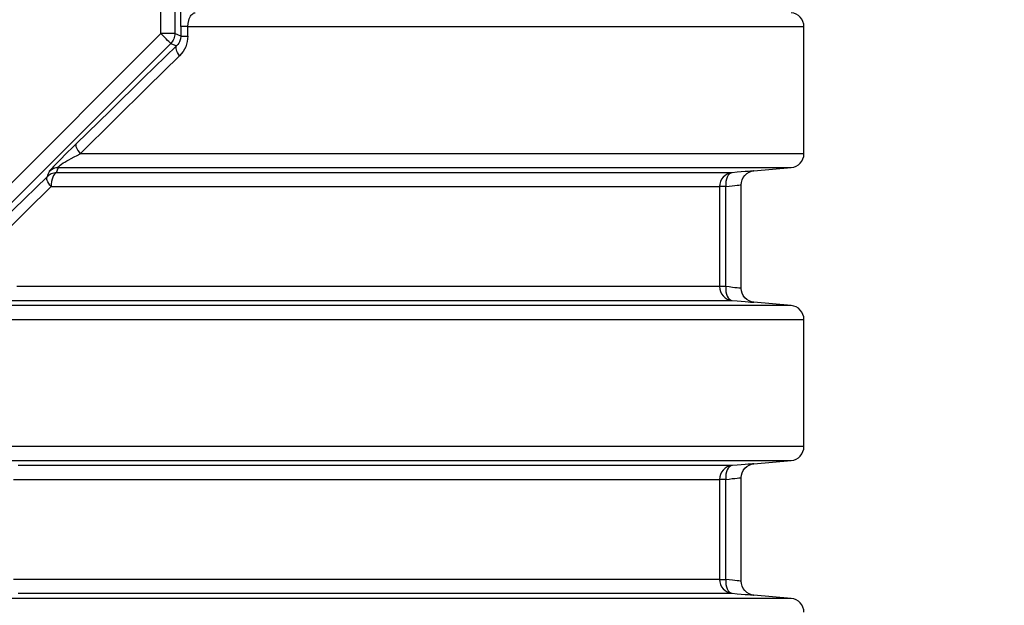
# Model space of a CAD drawing. Header units: millimetres. Extents: x 196 to 1773810, y -221320 to 153872.
# Tile 186 of 256: x 1164252 to 1164958, y -199764 to -199344. Entities that reach past the tile are written whole.
import ezdxf

# ---------------------------------------------------------------- set-up
doc = ezdxf.new("R2010")
doc.units = ezdxf.units.MM
doc.layers.get('Defpoints').update_dxf_attribs({"lineweight": 18})
for name, color, linetype, lineweight in [('00_Основной', 163, 'Continuous', 40), ('ТМ-размеры', 25, 'Continuous', 20), ('электрика', 1, 'Continuous', 140)]:
    doc.layers.add(name, color=color, linetype=linetype, lineweight=lineweight)
doc.styles.add('SFINKS', font='SFINKS.shx', dxfattribs={"width": 0.7, "oblique": 15})
doc.styles.add('Times New Roman', font='times.ttf')
doc.dimstyles.new('кира-50', dxfattribs={"dimtxt": 150, "dimasz": 40, "dimexe": 15, "dimexo": 0, "dimgap": 20, "dimtad": 1, "dimdec": 0, "dimrnd": 5, "dimdsep": 46, "dimtxsty": 'SFINKS', "dimblk1": 'OBLIQUE', "dimblk2": 'OBLIQUE', "dimsah": 1, "dimcen": 2.5, "dimclrd": 252, "dimclre": 252, "dimclrt": 252, "dimadec": 0, "dimazin": 0, "dimtfac": 1, "dimtdec": 0, "dimtofl": 0, "dimtmove": 0, "dimatfit": 3, "dimldrblk": 'OBLIQUE', "dimfxl": 15, "dimtfill": 1, "dimtolj": 1, "dimtzin": 0, "dimlwd": 20, "dimlwe": 20, "dimarcsym": 0})

# ---------------------------------------------------------------- blocks, each defined once
blk = doc.blocks.new('_Oblique')
at = {"color": 0, "linetype": 'ByBlock', "lineweight": -2}
blk.add_line((-0.5, -0.5), (0.5, 0.5), dxfattribs=at)
blk = doc.blocks.new('*D61')
at = {"layer": 'Defpoints', "color": 0, "linetype": 'ByBlock', "lineweight": 50, "transparency": 16777216}
for p in [(1163944.68, -194978.27), (1163944.68, -203390.23), (1165379.01, -203390.23)]:
    blk.add_point(p, dxfattribs=at)
at = {"layer": 'ТМ-размеры', "color": 252, "linetype": 'ByBlock', "lineweight": 20, "transparency": 16777216}
for p, q in [((1163944.68, -194978.27), (1165394.01, -194978.27)), ((1165379.01, -194978.27), (1165379.01, -203390.23)), ((1163944.68, -203390.23), (1165394.01, -203390.23))]:
    blk.add_line(p, q, dxfattribs=at)
at = {"layer": 'ТМ-размеры', "color": 252, "linetype": 'ByBlock', "lineweight": 20, "transparency": 16777216, "xscale": 40, "yscale": 40, "zscale": 40}
for p, rotation in [((1165379.01, -194978.27), 90), ((1165379.01, -203390.23), 270)]:
    blk.add_blockref('_Oblique', p, dxfattribs=dict(at, rotation=rotation))
at = {"layer": 'ТМ-размеры', "color": 252, "linetype": 'ByBlock', "transparency": 16777216, "insert": (1165284.01, -199184.25), "char_height": 150, "attachment_point": 5, "rotation": 90, "style": 'SFINKS', "bg_fill": 3, "box_fill_scale": 1.1, "bg_fill_color": 256, "bg_fill_true_color": 13158600, "bg_fill_transparency": 0}
blk.add_mtext('\\A1;8410', dxfattribs=at)

msp = doc.modelspace()

# ---------------------------------------------------------------- linework, layer by layer
at = {"layer": '00_Основной', "color": 252, "lineweight": 25, "ltscale": 10}
for p, q in [((1164353.6, -199353.64, 0.2), (1164353.6, -199184.32, 0.2)), ((1164363.58, -199184.32, 0.2), (1164363.58, -199353.64, 0.2)), ((1164367.94, -199348.67, 0.2), (1164367.94, -199355.43, 0.2)), ((1164373.01, -199355.43, 0.2), (1164373.01, -199348.67, 0.2)), ((1164814.67, -199439.84, 0.2), (1164814.67, -199348.67, 0.2)), ((1164114.06, -199593.18, 0.2), (1164353.6, -199353.64, 0.2)), ((1164367.94, -199355.43, 0.2), (1164363.58, -199353.64, 0.2)), ((1164360.66, -199360.69, 0.2), (1164121.11, -199600.23, 0.2)), ((1164360.66, -199360.69, 0.2), (1164364.9, -199362.46, 0.2)), ((1164778.8, -199452.15, 0.2), (1164805.54, -199449.8, 0.2)), ((1164754.17, -199463.42, 0.2), (1164754.17, -199535.09, 0.2)), ((1164758.6, -199535.09, 0.2), (1164758.6, -199463.42, 0.2)), ((1164769.68, -199536.45, 0.2), (1164769.68, -199462.06, 0.2)), ((1164805.54, -199548.71, 0.2), (1164778.8, -199546.37, 0.2)), ((1164814.67, -199649.84, 0.2), (1164814.67, -199558.67, 0.2)), ((1164778.8, -199662.15, 0.2), (1164805.54, -199659.81, 0.2)), ((1164754.17, -199673.41, 0.2), (1164754.17, -199745.1, 0.2)), ((1164758.6, -199745.1, 0.2), (1164758.6, -199673.41, 0.2)), ((1164769.68, -199746.45, 0.2), (1164769.68, -199672.06, 0.2)), ((1164805.54, -199758.7, 0.2), (1164778.8, -199756.37, 0.2))]:
    msp.add_line(p, q, dxfattribs=at)
at = {"layer": '00_Основной', "color": 252, "lineweight": 25, "ltscale": 10, "elevation": 0.2}
for points in [[(1164367.94, -199348.67), (1164367.96, -199344.18), (1164368.02, -199340.01), (1164368.12, -199336.37), (1164368.23, -199333.39), (1164368.37, -199331.03), (1164368.52, -199329.5), (1164368.69, -199328.75)], [(1164373.01, -199348.67), (1164373.15, -199346.4), (1164373.6, -199344.21), (1164373.96, -199343.12), (1164374.4, -199342.11), (1164374.93, -199341.18), (1164375.4, -199340.52), (1164375.93, -199339.94), (1164376.52, -199339.43), (1164377.02, -199339.12), (1164377.6, -199338.86), (1164378.25, -199338.71)], [(1164814.67, -199348.67), (1164814.51, -199346.82), (1164814, -199345.04), (1164813.16, -199343.38), (1164812.05, -199341.91), (1164810.68, -199340.67), (1164809.1, -199339.7), (1164807.36, -199339.03), (1164805.54, -199338.71)], [(1164373.01, -199348.67), (1164371.94, -199348.67), (1164370.98, -199348.67), (1164370.12, -199348.67), (1164369.38, -199348.67), (1164368.79, -199348.67), (1164368.36, -199348.67), (1164368.07, -199348.67), (1164367.94, -199348.67)], [(1164373.01, -199348.67), (1164392.75, -199348.67), (1164412.18, -199348.67), (1164431.29, -199348.67), (1164450.07, -199348.67), (1164468.5, -199348.67), (1164486.56, -199348.67), (1164504.24, -199348.67), (1164521.56, -199348.67), (1164538.46, -199348.67), (1164554.96, -199348.67), (1164571.03, -199348.67), (1164586.67, -199348.67), (1164601.88, -199348.67), (1164616.63, -199348.67), (1164630.91, -199348.67), (1164644.71, -199348.67), (1164658.04, -199348.67), (1164670.87, -199348.67), (1164683.2, -199348.67), (1164695.03, -199348.67), (1164706.33, -199348.67), (1164717.11, -199348.67), (1164727.37, -199348.67), (1164737.06, -199348.67), (1164746.24, -199348.67), (1164754.84, -199348.67), (1164762.89, -199348.67), (1164770.37, -199348.67), (1164777.28, -199348.67), (1164783.63, -199348.67), (1164789.39, -199348.67), (1164794.57, -199348.67), (1164799.15, -199348.67), (1164803.16, -199348.67), (1164806.56, -199348.67), (1164809.38, -199348.67), (1164811.6, -199348.67), (1164813.22, -199348.67), (1164814.24, -199348.67), (1164814.66, -199348.67), (1164814.67, -199348.67)], [(1164360.66, -199360.69), (1164360.48, -199360.52), (1164360.04, -199360.09), (1164359.38, -199359.42), (1164358.5, -199358.55), (1164357.45, -199357.48), (1164356.23, -199356.28), (1164354.93, -199354.98), (1164353.6, -199353.64)], [(1164363.58, -199353.64), (1164363.33, -199353.64), (1164362.72, -199353.64), (1164361.78, -199353.64), (1164360.54, -199353.64), (1164359.04, -199353.64), (1164357.34, -199353.64), (1164355.5, -199353.64), (1164353.6, -199353.64)], [(1164363.58, -199353.64), (1164363.54, -199354.61), (1164363.39, -199355.58), (1164363.15, -199356.53), (1164362.82, -199357.46), (1164362.4, -199358.34), (1164361.91, -199359.18), (1164361.31, -199359.98), (1164360.66, -199360.69)], [(1164367.94, -199355.43), (1164367.72, -199357.52), (1164367.03, -199359.52), (1164366.46, -199360.55), (1164365.76, -199361.54), (1164364.9, -199362.46)], [(1164373.01, -199355.43), (1164372.6, -199359.44), (1164371.42, -199363.22), (1164369.57, -199366.58), (1164367.11, -199369.53)], [(1164367.94, -199355.43), (1164368.07, -199355.43), (1164368.36, -199355.43), (1164368.79, -199355.43), (1164369.38, -199355.43), (1164370.12, -199355.43), (1164370.98, -199355.43), (1164371.94, -199355.43), (1164373.01, -199355.43)], [(1164364.9, -199362.46), (1164341.23, -199385.49), (1164317.2, -199408.94), (1164292.8, -199432.77)], [(1164367.11, -199369.53), (1164366.32, -199368.4), (1164365.66, -199367.3), (1164365.14, -199366.24), (1164364.77, -199365.25), (1164364.56, -199364.38), (1164364.5, -199363.6), (1164364.62, -199362.95), (1164364.9, -199362.46)], [(1164295.84, -199439.84), (1164320.39, -199415.57), (1164344.14, -199392.13), (1164367.11, -199369.53)], [(1164292.8, -199432.77), (1164289.81, -199435.72), (1164286.76, -199438.74), (1164284.59, -199440.9), (1164282.57, -199442.93), (1164280.68, -199444.87), (1164279.24, -199446.34), (1164277.89, -199447.73), (1164276.66, -199449.03), (1164275.59, -199450.17), (1164274.71, -199451.13), (1164274.06, -199451.88), (1164273.64, -199452.4), (1164273.46, -199452.7)], [(1164292.8, -199432.77), (1164292.59, -199433.22), (1164292.56, -199433.84), (1164292.72, -199434.59), (1164293.03, -199435.48), (1164293.52, -199436.48), (1164294.16, -199437.56), (1164294.94, -199438.69), (1164295.84, -199439.84)], [(1164280.18, -199449.8), (1164279.95, -199449.59), (1164280.09, -199449.21), (1164280.6, -199448.68), (1164281.46, -199447.96), (1164282.48, -199447.25), (1164283.69, -199446.46), (1164284.8, -199445.77), (1164286.13, -199444.99), (1164287.68, -199444.12), (1164289.43, -199443.16), (1164291.38, -199442.12), (1164293.51, -199441.02), (1164295.84, -199439.84)], [(1164814.67, -199439.84), (1164814.67, -199439.84), (1164814.34, -199439.84), (1164813.39, -199439.84), (1164811.85, -199439.84), (1164809.72, -199439.84), (1164806.98, -199439.84), (1164803.67, -199439.84), (1164799.76, -199439.84), (1164795.26, -199439.84), (1164790.18, -199439.84), (1164784.52, -199439.84), (1164778.27, -199439.84), (1164771.47, -199439.84), (1164764.09, -199439.84), (1164756.14, -199439.84), (1164747.63, -199439.84), (1164738.58, -199439.84), (1164728.98, -199439.84), (1164718.85, -199439.84), (1164708.18, -199439.84), (1164696.98, -199439.84), (1164685.26, -199439.84), (1164673.06, -199439.84), (1164660.33, -199439.84), (1164647.12, -199439.84), (1164633.42, -199439.84), (1164619.25, -199439.84), (1164604.62, -199439.84), (1164589.53, -199439.84), (1164574.01, -199439.84), (1164558.05, -199439.84), (1164541.67, -199439.84), (1164524.87, -199439.84), (1164507.69, -199439.84), (1164490.1, -199439.84), (1164472.16, -199439.84), (1164453.84, -199439.84), (1164435.17, -199439.84), (1164416.18, -199439.84), (1164396.84, -199439.84), (1164377.21, -199439.84), (1164357.28, -199439.84), (1164337.07, -199439.84), (1164316.58, -199439.84), (1164295.84, -199439.84)], [(1164805.54, -199449.8), (1164807.36, -199449.47), (1164809.1, -199448.8), (1164810.68, -199447.84), (1164812.05, -199446.6), (1164813.16, -199445.12), (1164814, -199443.47), (1164814.51, -199441.69), (1164814.67, -199439.84)], [(1164280.18, -199449.8), (1164279.24, -199449.88), (1164278.33, -199450.03), (1164277.42, -199450.28), (1164276.53, -199450.61), (1164275.7, -199451.02), (1164274.9, -199451.51), (1164274.15, -199452.08), (1164273.46, -199452.7)], [(1164278.73, -199453.46), (1164279.54, -199451.42), (1164280.18, -199449.8)], [(1164280.18, -199449.8), (1164300.86, -199449.8), (1164321.3, -199449.8), (1164341.47, -199449.8), (1164361.37, -199449.8), (1164380.98, -199449.8), (1164400.3, -199449.8), (1164419.3, -199449.8), (1164437.98, -199449.8), (1164456.31, -199449.8), (1164474.3, -199449.8), (1164491.91, -199449.8), (1164509.15, -199449.8), (1164526, -199449.8), (1164542.46, -199449.8), (1164558.5, -199449.8), (1164574.12, -199449.8), (1164589.32, -199449.8), (1164604.05, -199449.8), (1164618.35, -199449.8), (1164632.18, -199449.8), (1164645.52, -199449.8), (1164658.4, -199449.8), (1164670.78, -199449.8), (1164682.65, -199449.8), (1164694.02, -199449.8), (1164704.89, -199449.8), (1164715.22, -199449.8), (1164725.03, -199449.8), (1164734.3, -199449.8), (1164743.02, -199449.8), (1164751.19, -199449.8), (1164758.81, -199449.8), (1164765.86, -199449.8), (1164772.36, -199449.8), (1164778.28, -199449.8), (1164783.63, -199449.8), (1164788.42, -199449.8), (1164792.6, -199449.8), (1164796.22, -199449.8), (1164799.24, -199449.8), (1164801.66, -199449.8), (1164803.51, -199449.8), (1164804.77, -199449.8), (1164805.43, -199449.8), (1164805.54, -199449.8)], [(1164272.02, -199456.35), (1164247.96, -199479.89), (1164223.59, -199503.8), (1164198.93, -199528.02)], [(1164275.01, -199463.42), (1164274.11, -199462.26), (1164273.34, -199461.14), (1164272.71, -199460.06), (1164272.23, -199459.06), (1164271.9, -199458.19), (1164271.76, -199457.42), (1164271.81, -199456.8), (1164272.02, -199456.35)], [(1164273.46, -199452.7), (1164272.64, -199454.74), (1164272.02, -199456.35)], [(1164278.73, -199453.46), (1164277.79, -199453.53), (1164276.87, -199453.69), (1164275.97, -199453.94), (1164275.1, -199454.26), (1164274.26, -199454.67), (1164273.46, -199455.17), (1164272.71, -199455.72), (1164272.02, -199456.35)], [(1164278.73, -199453.46), (1164277.99, -199453.78), (1164277.28, -199454.45), (1164276.63, -199455.42), (1164276.08, -199456.66), (1164275.61, -199458.13), (1164275.28, -199459.8), (1164275.08, -199461.58), (1164275.01, -199463.42)], [(1164763.28, -199453.46), (1164762.49, -199453.46), (1164761.35, -199453.46), (1164759.82, -199453.46), (1164757.95, -199453.46), (1164755.72, -199453.46), (1164753.12, -199453.46), (1164750.16, -199453.46), (1164746.86, -199453.46), (1164743.19, -199453.46), (1164739.17, -199453.46), (1164734.79, -199453.46), (1164730.08, -199453.46), (1164725, -199453.46), (1164719.6, -199453.46), (1164713.84, -199453.46), (1164707.73, -199453.46), (1164701.29, -199453.46), (1164694.52, -199453.46), (1164687.42, -199453.46), (1164679.98, -199453.46), (1164672.24, -199453.46), (1164664.15, -199453.46), (1164655.76, -199453.46), (1164647.03, -199453.46), (1164638.02, -199453.46), (1164628.69, -199453.46), (1164619.05, -199453.46), (1164609.12, -199453.46), (1164598.89, -199453.46), (1164588.37, -199453.46), (1164577.58, -199453.46), (1164566.49, -199453.46), (1164555.13, -199453.46), (1164543.5, -199453.46), (1164531.62, -199453.46), (1164519.45, -199453.46), (1164507.05, -199453.46), (1164494.39, -199453.46), (1164481.5, -199453.46), (1164468.36, -199453.46), (1164455, -199453.46), (1164441.4, -199453.46), (1164427.58, -199453.46), (1164413.55, -199453.46), (1164399.32, -199453.46), (1164384.88, -199453.46), (1164370.25, -199453.46), (1164355.43, -199453.46), (1164340.43, -199453.46), (1164325.24, -199453.46), (1164309.91, -199453.46), (1164294.4, -199453.46), (1164278.73, -199453.46)], [(1164763.28, -199453.46), (1164761.46, -199453.78), (1164759.74, -199454.45), (1164758.16, -199455.42), (1164756.79, -199456.66), (1164755.67, -199458.13), (1164754.84, -199459.8), (1164754.34, -199461.58), (1164754.17, -199463.42)], [(1164763.28, -199453.46), (1164762.27, -199453.73), (1164761.31, -199454.35), (1164760.45, -199455.31), (1164759.73, -199456.55), (1164759.16, -199458.03), (1164758.77, -199459.71), (1164758.58, -199461.53), (1164758.6, -199463.42)], [(1164778.8, -199452.15), (1164778.8, -199452.15), (1164778.53, -199452.16), (1164777.76, -199452.23), (1164776.46, -199452.34), (1164774.67, -199452.49), (1164772.44, -199452.68), (1164769.77, -199452.91), (1164766.7, -199453.16), (1164763.28, -199453.46)], [(1164769.68, -199462.11), (1164769.83, -199460.38), (1164770.31, -199458.6), (1164771.14, -199456.89), (1164772.3, -199455.35), (1164773.74, -199454.05), (1164775.38, -199453.08), (1164777.1, -199452.44), (1164778.8, -199452.15)], [(1164202.82, -199535.09), (1164221.29, -199516.72), (1164239.25, -199498.87), (1164257.37, -199480.89), (1164275.01, -199463.42)], [(1164275.01, -199463.42), (1164290.49, -199463.42), (1164305.83, -199463.42), (1164321.01, -199463.42), (1164336.01, -199463.42), (1164350.86, -199463.42), (1164365.5, -199463.42), (1164379.98, -199463.42), (1164394.25, -199463.42), (1164408.33, -199463.42), (1164422.2, -199463.42), (1164435.86, -199463.42), (1164449.31, -199463.42), (1164462.53, -199463.42), (1164475.52, -199463.42), (1164488.27, -199463.42), (1164500.79, -199463.42), (1164513.06, -199463.42), (1164525.07, -199463.42), (1164536.84, -199463.42), (1164548.33, -199463.42), (1164559.56, -199463.42), (1164570.52, -199463.42), (1164581.21, -199463.42), (1164591.61, -199463.42), (1164601.71, -199463.42), (1164611.53, -199463.42), (1164621.07, -199463.42), (1164630.28, -199463.42), (1164639.22, -199463.42), (1164647.82, -199463.42), (1164656.14, -199463.42), (1164664.12, -199463.42), (1164671.8, -199463.42), (1164679.15, -199463.42), (1164686.16, -199463.42), (1164692.87, -199463.42), (1164699.23, -199463.42), (1164705.26, -199463.42), (1164710.96, -199463.42), (1164716.31, -199463.42), (1164721.32, -199463.42), (1164725.99, -199463.42), (1164730.3, -199463.42), (1164734.28, -199463.42), (1164737.91, -199463.42), (1164741.18, -199463.42), (1164744.1, -199463.42), (1164746.67, -199463.42), (1164748.89, -199463.42), (1164750.74, -199463.42), (1164752.25, -199463.42), (1164753.39, -199463.42), (1164754.17, -199463.42)], [(1164758.6, -199463.42), (1164757.65, -199463.42), (1164756.8, -199463.42), (1164756.06, -199463.42), (1164755.42, -199463.42), (1164754.92, -199463.42), (1164754.53, -199463.42), (1164754.28, -199463.42), (1164754.17, -199463.42)], [(1164758.6, -199463.42), (1164761.14, -199463.11), (1164763.34, -199462.86), (1164765.2, -199462.63), (1164766.72, -199462.45), (1164768.01, -199462.29), (1164768.94, -199462.2), (1164769.49, -199462.12), (1164769.68, -199462.11), (1164769.68, -199462.11)], [(1164754.17, -199535.09), (1164753.39, -199535.09), (1164752.26, -199535.09), (1164750.78, -199535.09), (1164748.94, -199535.09), (1164746.77, -199535.09), (1164744.23, -199535.09), (1164741.35, -199535.09), (1164738.12, -199535.09), (1164734.55, -199535.09), (1164730.63, -199535.09), (1164726.37, -199535.09), (1164721.77, -199535.09), (1164716.83, -199535.09), (1164711.55, -199535.09), (1164705.95, -199535.09), (1164700, -199535.09), (1164693.73, -199535.09), (1164687.12, -199535.09), (1164680.21, -199535.09), (1164672.96, -199535.09), (1164665.41, -199535.09), (1164657.52, -199535.09), (1164649.34, -199535.09), (1164640.86, -199535.09), (1164632.05, -199535.09), (1164622.96, -199535.09), (1164613.56, -199535.09), (1164603.88, -199535.09), (1164593.91, -199535.09), (1164583.66, -199535.09), (1164573.12, -199535.09), (1164562.31, -199535.09), (1164551.25, -199535.09), (1164539.9, -199535.09), (1164528.3, -199535.09), (1164516.45, -199535.09), (1164504.34, -199535.09), (1164492, -199535.09), (1164479.41, -199535.09), (1164466.6, -199535.09), (1164453.56, -199535.09), (1164440.28, -199535.09), (1164426.8, -199535.09), (1164413.1, -199535.09), (1164399.2, -199535.09), (1164385.1, -199535.09), (1164370.82, -199535.09), (1164356.35, -199535.09), (1164341.7, -199535.09), (1164326.87, -199535.09), (1164311.88, -199535.09), (1164296.73, -199535.09), (1164281.42, -199535.09), (1164265.96, -199535.09), (1164250.37, -199535.09)], [(1164754.17, -199535.09), (1164754.34, -199536.93), (1164754.84, -199538.72), (1164755.67, -199540.37), (1164756.79, -199541.85), (1164758.16, -199543.1), (1164759.74, -199544.05), (1164761.46, -199544.72), (1164763.28, -199545.06)], [(1164758.6, -199535.09), (1164757.65, -199535.09), (1164756.8, -199535.09), (1164756.06, -199535.09), (1164755.42, -199535.09), (1164754.92, -199535.09), (1164754.53, -199535.09), (1164754.28, -199535.09), (1164754.17, -199535.09)], [(1164758.6, -199535.09), (1164758.58, -199536.97), (1164758.77, -199538.79), (1164759.16, -199540.47), (1164759.73, -199541.96), (1164760.45, -199543.21), (1164761.31, -199544.15), (1164762.27, -199544.77), (1164763.28, -199545.06)], [(1164769.68, -199536.4), (1164769.49, -199536.38), (1164768.94, -199536.32), (1164768.02, -199536.21), (1164766.72, -199536.05), (1164765.22, -199535.88), (1164763.35, -199535.66), (1164761.14, -199535.39), (1164758.6, -199535.09)], [(1164778.8, -199546.37), (1164777.1, -199546.06), (1164775.38, -199545.42), (1164773.74, -199544.45), (1164772.3, -199543.16), (1164771.14, -199541.61), (1164770.31, -199539.9), (1164769.83, -199538.14), (1164769.68, -199536.4)], [(1164237.91, -199545.06), (1164253.82, -199545.06), (1164269.58, -199545.06), (1164285.21, -199545.06), (1164300.69, -199545.06), (1164316.02, -199545.06), (1164331.17, -199545.06), (1164346.17, -199545.06), (1164360.99, -199545.06), (1164375.62, -199545.06), (1164390.07, -199545.06), (1164404.32, -199545.06), (1164418.38, -199545.06), (1164432.24, -199545.06), (1164445.87, -199545.06), (1164459.29, -199545.06), (1164472.48, -199545.06), (1164485.45, -199545.06), (1164498.16, -199545.06), (1164510.65, -199545.06), (1164522.9, -199545.06), (1164534.88, -199545.06), (1164546.61, -199545.06), (1164558.08, -199545.06), (1164569.28, -199545.06), (1164580.2, -199545.06), (1164590.86, -199545.06), (1164601.23, -199545.06), (1164611.31, -199545.06), (1164621.1, -199545.06), (1164630.6, -199545.06), (1164639.8, -199545.06), (1164648.7, -199545.06), (1164657.28, -199545.06), (1164665.56, -199545.06), (1164673.52, -199545.06), (1164681.17, -199545.06), (1164688.49, -199545.06), (1164695.49, -199545.06), (1164702.17, -199545.06), (1164708.52, -199545.06), (1164714.53, -199545.06), (1164720.2, -199545.06), (1164725.53, -199545.06), (1164730.53, -199545.06), (1164735.19, -199545.06), (1164739.49, -199545.06), (1164743.46, -199545.06), (1164747.07, -199545.06), (1164750.33, -199545.06), (1164753.25, -199545.06), (1164755.8, -199545.06), (1164758.02, -199545.06), (1164759.87, -199545.06), (1164761.36, -199545.06), (1164762.51, -199545.06), (1164763.28, -199545.06)], [(1164805.54, -199548.71), (1164805.48, -199548.71), (1164804.88, -199548.71), (1164803.7, -199548.71), (1164801.93, -199548.71), (1164799.58, -199548.71), (1164796.63, -199548.71), (1164793.1, -199548.71), (1164788.99, -199548.71), (1164784.31, -199548.71), (1164779.04, -199548.71), (1164773.2, -199548.71), (1164766.8, -199548.71), (1164759.84, -199548.71), (1164752.3, -199548.71), (1164744.23, -199548.71), (1164735.6, -199548.71), (1164726.42, -199548.71), (1164716.73, -199548.71), (1164706.48, -199548.71), (1164695.73, -199548.71), (1164684.46, -199548.71), (1164672.69, -199548.71), (1164660.41, -199548.71), (1164647.64, -199548.71), (1164634.39, -199548.71), (1164620.66, -199548.71), (1164606.48, -199548.71), (1164591.85, -199548.71), (1164576.76, -199548.71), (1164561.24, -199548.71), (1164545.31, -199548.71), (1164528.95, -199548.71), (1164512.2, -199548.71), (1164495.06, -199548.71), (1164477.55, -199548.71), (1164459.65, -199548.71), (1164441.42, -199548.71), (1164422.85, -199548.71), (1164403.94, -199548.71), (1164384.72, -199548.71), (1164365.21, -199548.71), (1164345.4, -199548.71), (1164325.32, -199548.71), (1164304.97, -199548.71), (1164284.38, -199548.71), (1164263.55, -199548.71), (1164242.51, -199548.71)], [(1164763.28, -199545.06), (1164766.71, -199545.34), (1164769.77, -199545.6), (1164772.44, -199545.83), (1164774.68, -199546.02), (1164776.46, -199546.17), (1164777.75, -199546.28), (1164778.53, -199546.34), (1164778.8, -199546.37)], [(1164814.67, -199558.67), (1164814.51, -199556.82), (1164814, -199555.05), (1164813.16, -199553.38), (1164812.05, -199551.91), (1164810.68, -199550.67), (1164809.1, -199549.7), (1164807.36, -199549.04), (1164805.54, -199548.71)], [(1164241.47, -199558.67), (1164262.8, -199558.67), (1164283.94, -199558.67), (1164304.83, -199558.67), (1164325.47, -199558.67), (1164345.86, -199558.67), (1164365.97, -199558.67), (1164385.78, -199558.67), (1164405.3, -199558.67), (1164424.5, -199558.67), (1164443.37, -199558.67), (1164461.9, -199558.67), (1164480.06, -199558.67), (1164497.87, -199558.67), (1164515.28, -199558.67), (1164532.31, -199558.67), (1164548.94, -199558.67), (1164565.15, -199558.67), (1164580.92, -199558.67), (1164596.26, -199558.67), (1164611.16, -199558.67), (1164625.6, -199558.67), (1164639.57, -199558.67), (1164653.06, -199558.67), (1164666.06, -199558.67), (1164678.57, -199558.67), (1164690.57, -199558.67), (1164702.06, -199558.67), (1164713.02, -199558.67), (1164723.46, -199558.67), (1164733.37, -199558.67), (1164742.72, -199558.67), (1164751.54, -199558.67), (1164759.8, -199558.67), (1164767.49, -199558.67), (1164774.61, -199558.67), (1164781.17, -199558.67), (1164787.16, -199558.67), (1164792.56, -199558.67), (1164797.39, -199558.67), (1164801.62, -199558.67), (1164805.26, -199558.67), (1164808.31, -199558.67), (1164810.77, -199558.67), (1164812.63, -199558.67), (1164813.9, -199558.67), (1164814.56, -199558.67), (1164814.67, -199558.67)], [(1164814.67, -199649.84), (1164814.38, -199649.84), (1164813.49, -199649.84), (1164812, -199649.84), (1164809.9, -199649.84), (1164807.24, -199649.84), (1164803.96, -199649.84), (1164800.11, -199649.84), (1164795.67, -199649.84), (1164790.64, -199649.84), (1164785.03, -199649.84), (1164778.85, -199649.84), (1164772.1, -199649.84), (1164764.78, -199649.84), (1164756.89, -199649.84), (1164748.45, -199649.84), (1164739.46, -199649.84), (1164729.92, -199649.84), (1164719.85, -199649.84), (1164709.25, -199649.84), (1164698.12, -199649.84), (1164686.48, -199649.84), (1164674.33, -199649.84), (1164661.67, -199649.84), (1164648.52, -199649.84), (1164634.9, -199649.84), (1164620.79, -199649.84), (1164606.23, -199649.84), (1164591.21, -199649.84), (1164575.75, -199649.84), (1164559.86, -199649.84), (1164543.54, -199649.84), (1164526.82, -199649.84), (1164509.69, -199649.84), (1164492.18, -199649.84), (1164474.3, -199649.84), (1164456.05, -199649.84), (1164437.44, -199649.84), (1164418.51, -199649.84), (1164399.24, -199649.84), (1164379.67, -199649.84), (1164359.8, -199649.84), (1164339.65, -199649.84), (1164319.22, -199649.84), (1164298.53, -199649.84), (1164277.61, -199649.84), (1164256.45, -199649.84), (1164235.09, -199649.84)], [(1164805.54, -199659.81), (1164807.36, -199659.47), (1164809.1, -199658.8), (1164810.68, -199657.84), (1164812.05, -199656.6), (1164813.16, -199655.12), (1164814, -199653.47), (1164814.51, -199651.68), (1164814.67, -199649.84)], [(1164232.04, -199659.81), (1164253.18, -199659.81), (1164274.12, -199659.81), (1164294.82, -199659.81), (1164315.3, -199659.81), (1164335.5, -199659.81), (1164355.44, -199659.81), (1164375.11, -199659.81), (1164394.48, -199659.81), (1164413.54, -199659.81), (1164432.28, -199659.81), (1164450.68, -199659.81), (1164468.74, -199659.81), (1164486.43, -199659.81), (1164503.76, -199659.81), (1164520.71, -199659.81), (1164537.26, -199659.81), (1164553.41, -199659.81), (1164569.13, -199659.81), (1164584.42, -199659.81), (1164599.28, -199659.81), (1164613.7, -199659.81), (1164627.65, -199659.81), (1164641.13, -199659.81), (1164654.15, -199659.81), (1164666.66, -199659.81), (1164678.69, -199659.81), (1164690.21, -199659.81), (1164701.22, -199659.81), (1164711.72, -199659.81), (1164721.68, -199659.81), (1164731.12, -199659.81), (1164740.01, -199659.81), (1164748.37, -199659.81), (1164756.17, -199659.81), (1164763.41, -199659.81), (1164770.1, -199659.81), (1164776.21, -199659.81), (1164781.77, -199659.81), (1164786.73, -199659.81), (1164791.14, -199659.81), (1164794.95, -199659.81), (1164798.18, -199659.81), (1164800.83, -199659.81), (1164802.89, -199659.81), (1164804.38, -199659.81), (1164805.25, -199659.81), (1164805.54, -199659.81)], [(1164778.8, -199662.15), (1164778.8, -199662.15), (1164778.53, -199662.16), (1164777.75, -199662.24), (1164776.45, -199662.35), (1164774.67, -199662.49), (1164772.44, -199662.67), (1164769.77, -199662.91), (1164766.7, -199663.16), (1164763.28, -199663.46)], [(1164769.68, -199672.1), (1164769.83, -199670.38), (1164770.31, -199668.6), (1164771.14, -199666.89), (1164772.3, -199665.35), (1164773.74, -199664.06), (1164775.38, -199663.08), (1164777.1, -199662.44), (1164778.8, -199662.15)], [(1164763.28, -199663.46), (1164762.28, -199663.46), (1164760.73, -199663.46), (1164758.66, -199663.46), (1164756.04, -199663.46), (1164752.9, -199663.46), (1164749.21, -199663.46), (1164745.02, -199663.46), (1164740.3, -199663.46), (1164735.05, -199663.46), (1164729.29, -199663.46), (1164723.01, -199663.46), (1164716.22, -199663.46), (1164708.93, -199663.46), (1164701.14, -199663.46), (1164692.85, -199663.46), (1164684.07, -199663.46), (1164674.81, -199663.46), (1164665.07, -199663.46), (1164654.85, -199663.46), (1164644.18, -199663.46), (1164633.05, -199663.46), (1164621.47, -199663.46), (1164609.43, -199663.46), (1164596.97, -199663.46), (1164584.08, -199663.46), (1164570.76, -199663.46), (1164557.05, -199663.46), (1164542.94, -199663.46), (1164528.42, -199663.46), (1164513.53, -199663.46), (1164498.26, -199663.46), (1164482.63, -199663.46), (1164466.65, -199663.46), (1164450.33, -199663.46), (1164433.67, -199663.46), (1164416.7, -199663.46), (1164399.41, -199663.46), (1164381.83, -199663.46), (1164363.97, -199663.46), (1164345.82, -199663.46), (1164327.42, -199663.46), (1164308.76, -199663.46), (1164289.87, -199663.46), (1164270.75, -199663.46), (1164251.42, -199663.46)], [(1164763.28, -199663.46), (1164761.46, -199663.79), (1164759.74, -199664.45), (1164758.16, -199665.42), (1164756.79, -199666.66), (1164755.67, -199668.13), (1164754.84, -199669.8), (1164754.34, -199671.58), (1164754.17, -199673.41)], [(1164763.28, -199663.46), (1164762.27, -199663.73), (1164761.31, -199664.35), (1164760.45, -199665.31), (1164759.73, -199666.55), (1164759.16, -199668.03), (1164758.77, -199669.71), (1164758.58, -199671.53), (1164758.6, -199673.41)], [(1164248, -199673.41), (1164267.12, -199673.41), (1164286.03, -199673.41), (1164304.71, -199673.41), (1164323.16, -199673.41), (1164341.36, -199673.41), (1164359.3, -199673.41), (1164376.96, -199673.41), (1164394.35, -199673.41), (1164411.44, -199673.41), (1164428.23, -199673.41), (1164444.7, -199673.41), (1164460.84, -199673.41), (1164476.63, -199673.41), (1164492.09, -199673.41), (1164507.2, -199673.41), (1164521.91, -199673.41), (1164536.26, -199673.41), (1164550.23, -199673.41), (1164563.79, -199673.41), (1164576.96, -199673.41), (1164589.7, -199673.41), (1164602.02, -199673.41), (1164613.92, -199673.41), (1164625.38, -199673.41), (1164636.38, -199673.41), (1164646.95, -199673.41), (1164657.04, -199673.41), (1164666.68, -199673.41), (1164675.84, -199673.41), (1164684.52, -199673.41), (1164692.7, -199673.41), (1164700.42, -199673.41), (1164707.63, -199673.41), (1164714.33, -199673.41), (1164720.54, -199673.41), (1164726.24, -199673.41), (1164731.42, -199673.41), (1164736.1, -199673.41), (1164740.25, -199673.41), (1164743.88, -199673.41), (1164747, -199673.41), (1164749.58, -199673.41), (1164751.64, -199673.41), (1164753.16, -199673.41), (1164754.17, -199673.41)], [(1164758.6, -199673.41), (1164757.65, -199673.41), (1164756.8, -199673.41), (1164756.06, -199673.41), (1164755.42, -199673.41), (1164754.92, -199673.41), (1164754.53, -199673.41), (1164754.28, -199673.41), (1164754.17, -199673.41)], [(1164758.6, -199673.41), (1164761.14, -199673.11), (1164763.34, -199672.84), (1164765.2, -199672.64), (1164766.72, -199672.45), (1164768.01, -199672.3), (1164768.94, -199672.19), (1164769.49, -199672.13), (1164769.68, -199672.1), (1164769.68, -199672.11)], [(1164754.17, -199745.1), (1164753.16, -199745.1), (1164751.64, -199745.1), (1164749.58, -199745.1), (1164747, -199745.1), (1164743.88, -199745.1), (1164740.25, -199745.1), (1164736.1, -199745.1), (1164731.42, -199745.1), (1164726.24, -199745.1), (1164720.54, -199745.1), (1164714.33, -199745.1), (1164707.63, -199745.1), (1164700.42, -199745.1), (1164692.7, -199745.1), (1164684.52, -199745.1), (1164675.84, -199745.1), (1164666.68, -199745.1), (1164657.04, -199745.1), (1164646.95, -199745.1), (1164636.38, -199745.1), (1164625.38, -199745.1), (1164613.92, -199745.1), (1164602.02, -199745.1), (1164589.7, -199745.1), (1164576.96, -199745.1), (1164563.79, -199745.1), (1164550.23, -199745.1), (1164536.26, -199745.1), (1164521.91, -199745.1), (1164507.2, -199745.1), (1164492.09, -199745.1), (1164476.63, -199745.1), (1164460.84, -199745.1), (1164444.7, -199745.1), (1164428.23, -199745.1), (1164411.44, -199745.1), (1164394.35, -199745.1), (1164376.96, -199745.1), (1164359.3, -199745.1), (1164341.36, -199745.1), (1164323.16, -199745.1), (1164304.71, -199745.1), (1164286.03, -199745.1), (1164267.12, -199745.1), (1164248, -199745.1)], [(1164754.17, -199745.1), (1164754.34, -199746.93), (1164754.84, -199748.72), (1164755.67, -199750.37), (1164756.79, -199751.84), (1164758.16, -199753.1), (1164759.74, -199754.06), (1164761.46, -199754.72), (1164763.28, -199755.06)], [(1164754.17, -199745.1), (1164754.28, -199745.1), (1164754.53, -199745.1), (1164754.92, -199745.1), (1164755.42, -199745.1), (1164756.06, -199745.1), (1164756.8, -199745.1), (1164757.65, -199745.1), (1164758.6, -199745.1)], [(1164758.6, -199745.1), (1164758.58, -199746.97), (1164758.77, -199748.79), (1164759.16, -199750.47), (1164759.73, -199751.97), (1164760.45, -199753.21), (1164761.31, -199754.16), (1164762.27, -199754.78), (1164763.28, -199755.06)], [(1164769.68, -199746.41), (1164769.49, -199746.38), (1164768.94, -199746.32), (1164768.02, -199746.21), (1164766.72, -199746.06), (1164765.22, -199745.87), (1164763.35, -199745.66), (1164761.14, -199745.39), (1164758.6, -199745.1)], [(1164778.8, -199756.37), (1164777.1, -199756.06), (1164775.38, -199755.42), (1164773.74, -199754.45), (1164772.3, -199753.15), (1164771.14, -199751.62), (1164770.31, -199749.91), (1164769.83, -199748.14), (1164769.68, -199746.41)], [(1164251.42, -199755.06), (1164270.75, -199755.06), (1164289.87, -199755.06), (1164308.76, -199755.06), (1164327.42, -199755.06), (1164345.82, -199755.06), (1164363.97, -199755.06), (1164381.83, -199755.06), (1164399.41, -199755.06), (1164416.7, -199755.06), (1164433.67, -199755.06), (1164450.33, -199755.06), (1164466.65, -199755.06), (1164482.63, -199755.06), (1164498.26, -199755.06), (1164513.53, -199755.06), (1164528.42, -199755.06), (1164542.94, -199755.06), (1164557.05, -199755.06), (1164570.76, -199755.06), (1164584.08, -199755.06), (1164596.97, -199755.06), (1164609.43, -199755.06), (1164621.47, -199755.06), (1164633.05, -199755.06), (1164644.18, -199755.06), (1164654.85, -199755.06), (1164665.07, -199755.06), (1164674.81, -199755.06), (1164684.07, -199755.06), (1164692.85, -199755.06), (1164701.14, -199755.06), (1164708.93, -199755.06), (1164716.22, -199755.06), (1164723.01, -199755.06), (1164729.29, -199755.06), (1164735.05, -199755.06), (1164740.3, -199755.06), (1164745.02, -199755.06), (1164749.21, -199755.06), (1164752.9, -199755.06), (1164756.04, -199755.06), (1164758.66, -199755.06), (1164760.73, -199755.06), (1164762.28, -199755.06), (1164763.28, -199755.06)], [(1164763.28, -199755.06), (1164766.7, -199755.34), (1164769.76, -199755.61), (1164772.44, -199755.83), (1164774.68, -199756.02), (1164776.46, -199756.17), (1164777.75, -199756.27), (1164778.53, -199756.34), (1164778.8, -199756.37)], [(1164805.54, -199758.7), (1164805.39, -199758.7), (1164804.66, -199758.7), (1164803.33, -199758.7), (1164801.41, -199758.7), (1164798.9, -199758.7), (1164795.8, -199758.7), (1164792.11, -199758.7), (1164787.84, -199758.7), (1164782.97, -199758.7), (1164777.54, -199758.7), (1164771.51, -199758.7), (1164764.93, -199758.7), (1164757.76, -199758.7), (1164750.06, -199758.7), (1164741.78, -199758.7), (1164732.96, -199758.7), (1164723.59, -199758.7), (1164713.67, -199758.7), (1164703.22, -199758.7), (1164692.26, -199758.7), (1164680.78, -199758.7), (1164668.78, -199758.7), (1164656.29, -199758.7), (1164643.31, -199758.7), (1164629.83, -199758.7), (1164615.89, -199758.7), (1164601.48, -199758.7), (1164586.62, -199758.7), (1164571.33, -199758.7), (1164555.58, -199758.7), (1164539.42, -199758.7), (1164522.84, -199758.7), (1164505.88, -199758.7), (1164488.51, -199758.7), (1164470.79, -199758.7), (1164452.68, -199758.7), (1164434.22, -199758.7), (1164415.44, -199758.7), (1164396.32, -199758.7), (1164376.89, -199758.7), (1164357.16, -199758.7), (1164337.15, -199758.7), (1164316.86, -199758.7), (1164296.33, -199758.7), (1164275.55, -199758.7), (1164254.54, -199758.7), (1164233.3, -199758.7)], [(1164814.67, -199768.66), (1164814.51, -199766.82), (1164814, -199765.05), (1164813.16, -199763.38), (1164812.05, -199761.92), (1164810.68, -199760.67), (1164809.1, -199759.7), (1164807.36, -199759.04), (1164805.54, -199758.7)]]:
    msp.add_lwpolyline(points, dxfattribs=at)

# ---------------------------------------------------------------- texts
at = {"layer": 'электрика', "color": 0, "lineweight": 18, "attachment_point": 1, "style": 'Times New Roman'}
for s, insert, char_height, width in [('\\pi-99.61502;{\\LВА47-29-3Р}\\P\\pi540.07496;16А', (1055739.19, -198876.59), 250, 1668.47), ('\\pi49.56334;{\\LВА47-29-1Р}\\P\\pi817.19131;16А', (1048383.17, -198876.59), 300, 2340.3668)]:
    msp.add_mtext(s, dxfattribs=dict(at, insert=insert, char_height=char_height, width=width))

# ---------------------------------------------------------------- next in the draw order: dimensions: what is measured, and where the dimension line sits
at = {"layer": 'ТМ-размеры', "color": 3, "linetype": 'ByBlock'}
dim = msp.add_linear_dim(base=(1165379.01, -203390.23, 0.2), p1=(1163944.68, -194978.27, 0.2), p2=(1163944.68, -203390.23, 0.2), angle=90, dimstyle='кира-50', dxfattribs=at)
dim.commit()
dim.dimension.update_dxf_attribs({"geometry": '*D61', "text_midpoint": (1165284.01, -199184.25, 0.2)})

# ---------------------------------------------------------------- next in the draw order: texts
at = {"layer": 'электрика', "color": 0, "lineweight": 18, "insert": (1023245.58, -198876.59), "char_height": 250, "width": 1764.7023, "attachment_point": 1, "style": 'Times New Roman'}
msp.add_mtext('\\pi-51.49887;{\\LВА47-29-3Р}\\P\\pi569.44561;40А', dxfattribs=at)

doc.saveas('drawing.dxf')
